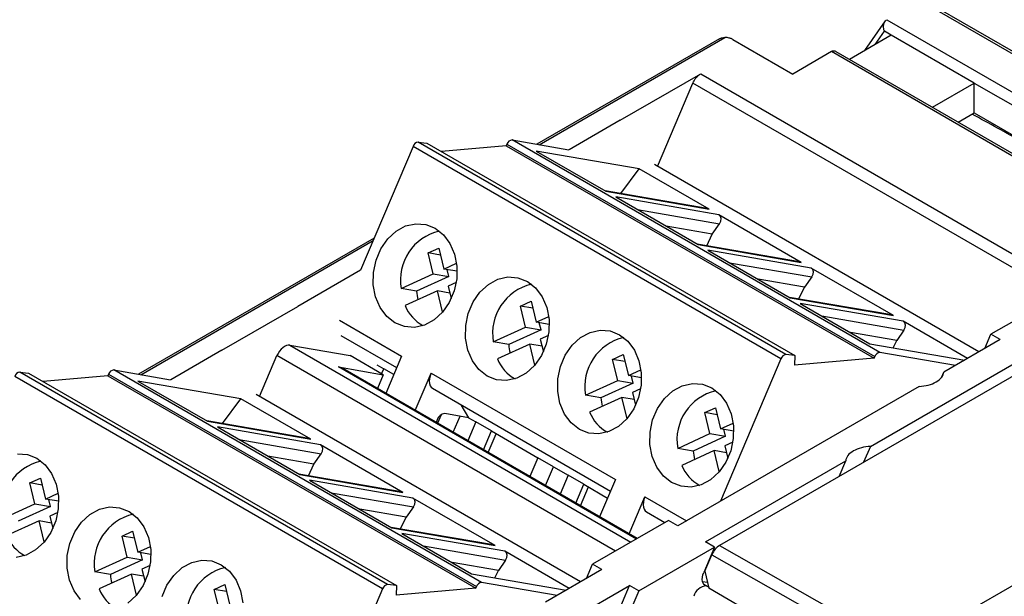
# Model space of a CAD drawing. Header units: millimetres. Extents: x 6 to 273, y 6 to 210.
# Tile 11 of 13: x 216 to 241, y 178 to 193. Entities that reach past the tile are written whole.
import ezdxf

# ---------------------------------------------------------------- set-up
doc = ezdxf.new("R2010")
doc.units = ezdxf.units.MM

msp = doc.modelspace()

# ---------------------------------------------------------------- linework, layer by layer
for p, q in [((256.8629, 183.1898), (239.0936, 193.4479)), ((256.939, 183.2135), (239.2175, 193.444)), ((238.2079, 192.9264), (237.6746, 192.1675)), ((238.245, 192.958), (256.0144, 182.7)), ((238.3616, 192.5641), (237.2888, 191.9448)), ((237.9445, 192.3234), (238.1853, 192.6659)), ((238.3616, 192.5641), (238.1853, 192.6659)), ((240.4829, 191.3395), (238.3616, 192.5641)), ((233.9681, 192.4678), (229.3026, 189.7744)), ((229.3627, 189.764), (234.1099, 192.5045)), ((234.3075, 192.4553), (235.8409, 191.5701)), ((236.8308, 192.1416), (235.8409, 191.5701)), ((254.6002, 181.8836), (236.8308, 192.1416)), ((254.6762, 181.9073), (236.9547, 192.1377)), ((231.4319, 190.3871), (233.4892, 191.5747)), ((233.4892, 191.5747), (242.9644, 186.1048)), ((232.3878, 189.2081), (233.2915, 191.3367)), ((242.6594, 185.9287), (233.2915, 191.3367)), ((239.4101, 190.7202), (240.4829, 191.3395)), ((240.4829, 191.3395), (249.0153, 186.4139)), ((240.4829, 190.5774), (240.4829, 191.3395)), ((240.0702, 190.3392), (240.4829, 190.5774)), ((240.4829, 190.5774), (246.399, 187.1621)), ((231.4319, 190.3871), (230.1235, 189.6317)), ((235.6683, 184.3997), (226.2638, 189.8288)), ((226.2638, 189.8288), (226.4909, 189.8054)), ((226.4909, 189.8054), (235.8954, 184.3763)), ((228.5367, 189.7768), (228.5188, 189.7345)), ((228.5367, 189.7768), (237.9413, 184.3477)), ((238.0717, 184.455), (228.6672, 189.8841)), ((228.6672, 189.8841), (230.1212, 189.6331)), ((226.1368, 189.721), (224.7939, 186.5577)), ((235.5414, 184.2919), (226.1368, 189.721)), ((228.5188, 189.7345), (226.8636, 189.5903)), ((228.5188, 189.7345), (237.9233, 184.3054)), ((229.2812, 189.6016), (231.0648, 188.572)), ((231.9197, 189.1461), (229.2812, 189.6016)), ((231.4442, 188.5147), (231.9197, 189.1461)), ((233.7034, 188.1165), (231.9197, 189.1461)), ((240.5997, 184.4675), (232.3068, 189.2549)), ((233.6576, 188.1326), (231.0444, 188.5837)), ((231.0648, 188.572), (233.7034, 188.1165)), ((231.3158, 188.4271), (233.4218, 187.2113)), ((233.9544, 187.9716), (231.3158, 188.4271)), ((231.8701, 188.1071), (233.9692, 187.7447)), ((236.0604, 186.7558), (233.9544, 187.9716)), ((233.7854, 187.4799), (232.603, 187.684)), ((233.7854, 187.4799), (233.9692, 187.7447)), ((225.1391, 187.3709), (219.1202, 183.8962)), ((219.1803, 183.8859), (225.1137, 187.3111)), ((233.6442, 187.1811), (233.7854, 187.4799)), ((226.5233, 186.9974), (226.7943, 187.1212)), ((226.7943, 187.1212), (226.9255, 186.5851)), ((236.0146, 186.772), (233.4015, 187.223)), ((233.4218, 187.2113), (236.0604, 186.7558)), ((236.3114, 186.6109), (233.6728, 187.0664)), ((233.6728, 187.0664), (235.7788, 185.8506)), ((226.6545, 186.4613), (226.5233, 186.9974)), ((226.8379, 186.9431), (226.5233, 186.9974)), ((224.7962, 186.5564), (223.1911, 185.6298)), ((226.9255, 186.5851), (227.2473, 186.7321)), ((227.2614, 186.5271), (226.9255, 186.5851)), ((227.0499, 186.3931), (227.0063, 186.5712)), ((234.2271, 186.7464), (236.3262, 186.3841)), ((238.4174, 185.3951), (236.3114, 186.6109)), ((225.8295, 186.0845), (226.6545, 186.4613)), ((227.0499, 186.3931), (226.2249, 186.0162)), ((226.6545, 186.4613), (227.0499, 186.3931)), ((227.2384, 186.2455), (227.0318, 186.1511)), ((236.1424, 186.1192), (234.96, 186.3233)), ((236.3262, 186.3841), (236.1424, 186.1192)), ((226.2249, 186.0162), (225.8295, 186.0845)), ((226.7608, 186.0273), (225.9358, 185.6504)), ((226.892, 185.4912), (226.7608, 186.0273)), ((227.0753, 185.973), (226.7608, 186.0273)), ((227.0318, 186.1511), (227.1105, 185.8296)), ((236.0012, 185.8205), (236.1424, 186.1192)), ((242.9644, 186.1048), (240.9072, 184.9171)), ((228.8803, 185.6367), (229.1513, 185.7605)), ((229.1513, 185.7605), (229.2825, 185.2244)), ((238.3716, 185.4113), (235.7585, 185.8624)), ((235.7788, 185.8506), (238.4174, 185.3951)), ((221.2496, 184.5089), (223.1911, 185.6298)), ((226.8979, 185.4939), (226.892, 185.4912)), ((229.0116, 185.1007), (228.8803, 185.6367)), ((229.1949, 185.5824), (228.8803, 185.6367)), ((238.6684, 185.2502), (236.0299, 185.7057)), ((236.0299, 185.7057), (237.8135, 184.676)), ((224.2532, 185.2773), (225.8418, 184.3602)), ((229.2825, 185.2244), (229.6043, 185.3714)), ((236.5841, 185.3857), (238.6832, 185.0234)), ((240.312, 184.3014), (238.6684, 185.2502)), ((228.1865, 184.7238), (229.0116, 185.1007)), ((229.4069, 185.0324), (228.5819, 184.6555)), ((229.0116, 185.1007), (229.4069, 185.0324)), ((229.6184, 185.1665), (229.2825, 185.2244)), ((229.4069, 185.0324), (229.3633, 185.2105)), ((238.6832, 185.0234), (238.4995, 184.7585)), ((224.2904, 184.8899), (225.7171, 184.0663)), ((229.5954, 184.8848), (229.3888, 184.7904)), ((229.3888, 184.7904), (229.4675, 184.4689)), ((243.1806, 184.8369), (233.9723, 179.5211)), ((238.4995, 184.7585), (237.3171, 184.9626)), ((238.4117, 184.5728), (238.4995, 184.7585)), ((241.1429, 184.7811), (239.7036, 183.9502)), ((240.7541, 184.5567), (240.9072, 184.9171)), ((241.1429, 184.7811), (240.9072, 184.9171)), ((221.2496, 184.5089), (219.9411, 183.7536)), ((222.9834, 184.6403), (224.5255, 184.3747)), ((222.9834, 184.6403), (231.7055, 179.6051)), ((228.5819, 184.6555), (228.1865, 184.7238)), ((229.1178, 184.6666), (228.2928, 184.2898)), ((229.249, 184.1306), (229.1178, 184.6666)), ((229.4324, 184.6123), (229.1178, 184.6666)), ((237.8135, 184.676), (240.2364, 184.2578)), ((222.2132, 183.3254), (222.6573, 184.372)), ((231.31, 179.3769), (222.6573, 184.372)), ((225.374, 183.8848), (224.5255, 184.3747)), ((225.8418, 184.3602), (225.4379, 183.4087)), ((231.2374, 184.276), (231.5083, 184.3998)), ((231.3686, 183.74), (231.2374, 184.276)), ((231.5519, 184.2217), (231.2374, 184.276)), ((231.5083, 184.3998), (231.6395, 183.8638)), ((235.5414, 184.2919), (233.9979, 180.6564)), ((235.8954, 184.3763), (235.6683, 184.3997)), ((235.8954, 184.3763), (235.8844, 184.1277)), ((237.9233, 184.3054), (235.8844, 184.1277)), ((237.8251, 182.0494), (241.85, 184.3729)), ((237.9233, 184.3054), (237.9413, 184.3477)), ((240.0011, 184.1219), (238.0717, 184.455)), ((227.8893, 178.5768), (218.4847, 184.0059)), ((218.4847, 184.0059), (219.9387, 183.7549)), ((224.2273, 184.0823), (225.374, 183.8848)), ((224.3384, 184.0338), (224.2273, 184.0823)), ((231.8442, 179.6852), (224.2273, 184.0823)), ((231.8661, 179.6978), (224.3423, 184.0412)), ((225.2123, 184.1381), (225.3867, 184.0374)), ((225.3322, 183.909), (225.3867, 184.0374)), ((225.6422, 183.8899), (225.3867, 184.0374)), ((229.2549, 184.1332), (229.249, 184.1306)), ((231.6395, 183.8638), (231.9613, 184.0107)), ((225.3589, 178.4137), (215.9544, 183.8428)), ((225.4859, 178.5215), (216.0813, 183.9506)), ((216.0813, 183.9506), (216.3085, 183.9272)), ((216.3085, 183.9272), (225.713, 178.4981)), ((218.3364, 183.8563), (216.6812, 183.7121)), ((218.3543, 183.8986), (218.3364, 183.8563)), ((218.3364, 183.8563), (227.7409, 178.4272)), ((218.3543, 183.8986), (227.7588, 178.4695)), ((225.374, 183.8848), (225.2243, 183.532)), ((226.1921, 182.9733), (226.5961, 183.9247)), ((226.5961, 183.9247), (231.3101, 181.2034)), ((230.5436, 183.3631), (231.3686, 183.74)), ((231.3686, 183.74), (231.7639, 183.6717)), ((231.9754, 183.8058), (231.6395, 183.8638)), ((231.7639, 183.6717), (231.7203, 183.8498)), ((239.6462, 183.815), (239.7036, 183.9502)), ((219.0988, 183.7234), (220.8824, 182.6938)), ((221.7373, 183.268), (219.0988, 183.7234)), ((226.6333, 183.5374), (231.1854, 180.9095)), ((231.7639, 183.6717), (230.9389, 183.2949)), ((231.9524, 183.5241), (231.7458, 183.4297)), ((239.0752, 183.5874), (232.9021, 180.0238)), ((221.2617, 182.6365), (221.7373, 183.268)), ((223.5209, 182.2383), (221.7373, 183.268)), ((230.4172, 178.5893), (222.1244, 183.3767)), ((230.9389, 183.2949), (230.5436, 183.3631)), ((231.4748, 183.3059), (230.6498, 182.9291)), ((231.6061, 182.7699), (231.4748, 183.3059)), ((231.7894, 183.2516), (231.4748, 183.3059)), ((231.7458, 183.4297), (231.8245, 183.1082)), ((227.3576, 183.1192), (227.5552, 182.7856)), ((233.5944, 182.9154), (233.8653, 183.0391)), ((233.8653, 183.0391), (233.9966, 182.5031)), ((226.7534, 182.7284), (226.7265, 182.6648)), ((226.857, 182.8622), (226.764, 182.6432)), ((227.5552, 182.7856), (226.9493, 182.8901)), ((227.1623, 182.4133), (227.3364, 182.8233)), ((227.5552, 182.7856), (227.7437, 182.6767)), ((231.6119, 182.7726), (231.6061, 182.7699)), ((233.7256, 182.3793), (233.5944, 182.9154)), ((233.9089, 182.8611), (233.5944, 182.9154)), ((223.4752, 182.2544), (220.862, 182.7055)), ((220.8824, 182.6938), (223.5209, 182.2383)), ((221.1334, 182.5489), (223.2394, 181.3331)), ((223.772, 182.0934), (221.1334, 182.5489)), ((227.7437, 182.6767), (227.5394, 182.1955)), ((228.1421, 182.4468), (227.7437, 182.6767)), ((233.9966, 182.5031), (234.3183, 182.6501)), ((234.3324, 182.4451), (233.9966, 182.5031)), ((234.121, 182.3111), (234.0774, 182.4891)), ((221.6877, 182.2289), (223.7868, 181.8666)), ((227.9378, 181.9656), (228.1421, 182.4468)), ((228.0587, 181.8958), (228.263, 182.3769)), ((228.1421, 182.4468), (229.3253, 181.7637)), ((232.9006, 182.0024), (233.7256, 182.3793)), ((234.121, 182.3111), (233.2959, 181.9342)), ((233.7256, 182.3793), (234.121, 182.3111)), ((248.0462, 182.2981), (238.6416, 176.8689)), ((225.878, 180.8776), (223.772, 182.0934)), ((233.2959, 181.9342), (232.9006, 182.0024)), ((234.3094, 182.1634), (234.1028, 182.069)), ((234.1028, 182.069), (234.1815, 181.7476)), ((237.8251, 182.0494), (237.6541, 181.6465)), ((223.603, 181.6017), (222.4206, 181.8058)), ((223.603, 181.6017), (223.7868, 181.8666)), ((229.3253, 181.7637), (229.121, 181.2825)), ((229.7236, 181.5337), (229.3253, 181.7637)), ((233.8319, 181.9453), (233.0068, 181.5684)), ((233.9631, 181.4092), (233.8319, 181.9453)), ((234.1464, 181.891), (233.8319, 181.9453)), ((223.4618, 181.303), (223.603, 181.6017)), ((229.5193, 181.0526), (229.7236, 181.5337)), ((229.7236, 181.5337), (230.1007, 181.316)), ((233.6092, 179.6156), (237.1967, 181.6866)), ((237.0257, 181.2837), (237.1967, 181.6866)), ((216.3409, 181.1192), (216.6119, 181.243)), ((216.6119, 181.243), (216.7431, 180.7069)), ((225.8322, 180.8938), (223.2191, 181.3449)), ((223.2394, 181.3331), (225.878, 180.8776)), ((230.1007, 181.316), (229.8965, 180.8349)), ((230.4991, 181.0861), (230.1007, 181.316)), ((233.9689, 181.4119), (233.9631, 181.4092)), ((216.4721, 180.5832), (216.3409, 181.1192)), ((216.6555, 181.0649), (216.3409, 181.1192)), ((226.129, 180.7327), (223.4904, 181.1882)), ((223.4904, 181.1882), (225.5964, 179.9724)), ((230.2948, 180.6049), (230.4991, 181.0861)), ((230.4158, 180.5351), (230.62, 181.0162)), ((230.4991, 181.0861), (231.1105, 180.7331)), ((231.3101, 181.2034), (230.9062, 180.252)), ((216.7431, 180.7069), (217.0649, 180.8539)), ((224.0447, 180.8682), (226.1438, 180.5059)), ((228.235, 179.5169), (226.129, 180.7327)), ((231.6604, 179.8165), (232.0644, 180.768)), ((232.0644, 180.768), (233.1278, 180.1541)), ((215.6471, 180.2063), (216.4721, 180.5832)), ((216.8675, 180.5149), (216.0424, 180.138)), ((216.4721, 180.5832), (216.8675, 180.5149)), ((217.0789, 180.649), (216.7431, 180.7069)), ((216.8675, 180.5149), (216.8239, 180.693)), ((226.1438, 180.5059), (225.96, 180.241)), ((217.056, 180.3673), (216.8493, 180.2729)), ((216.8493, 180.2729), (216.928, 179.9514)), ((225.96, 180.241), (224.7776, 180.4451)), ((225.8188, 179.9423), (225.96, 180.241)), ((232.1016, 180.3806), (232.5752, 180.1072)), ((216.5784, 180.1491), (215.7533, 179.7722)), ((216.7096, 179.6131), (216.5784, 180.1491)), ((216.8929, 180.0948), (216.5784, 180.1491)), ((228.1892, 179.5331), (225.5761, 179.9842)), ((225.5964, 179.9724), (228.235, 179.5169)), ((232.6664, 180.1598), (230.7248, 179.039)), ((232.9021, 180.0238), (232.6664, 180.1598)), ((218.6979, 179.7585), (218.9689, 179.8823)), ((218.8291, 179.2225), (218.6979, 179.7585)), ((219.0125, 179.7042), (218.6979, 179.7585)), ((218.9689, 179.8823), (219.1001, 179.3463)), ((228.486, 179.372), (225.8474, 179.8275)), ((225.8474, 179.8275), (227.6311, 178.7979)), ((216.7155, 179.6157), (216.7096, 179.6131)), ((219.1001, 179.3463), (219.4219, 179.4932)), ((226.4017, 179.5075), (228.5008, 179.1452)), ((231.9033, 178.3587), (233.8449, 179.4795)), ((233.8449, 179.4795), (233.5677, 178.8265)), ((233.8449, 179.4795), (233.6092, 179.6156)), ((233.9723, 179.5211), (238.6416, 176.8689)), ((218.0041, 178.8456), (218.8291, 179.2225)), ((218.8291, 179.2225), (219.2245, 179.1542)), ((219.436, 179.2883), (219.1001, 179.3463)), ((219.2245, 179.1542), (219.1809, 179.3323)), ((230.1296, 178.4232), (228.486, 179.372)), ((233.597, 178.8648), (233.7746, 179.283)), ((233.7746, 179.283), (238.444, 176.6309)), ((219.2245, 179.1542), (218.3995, 178.7774)), ((219.413, 179.0066), (219.2064, 178.9122)), ((228.317, 178.8803), (227.1346, 179.0844)), ((228.5008, 179.1452), (228.317, 178.8803)), ((230.5718, 178.6785), (230.7248, 179.039)), ((230.9605, 178.9029), (230.7248, 179.039)), ((218.3995, 178.7774), (218.0041, 178.8456)), ((218.9354, 178.7884), (218.1104, 178.4116)), ((219.0666, 178.2524), (218.9354, 178.7884)), ((219.2499, 178.7341), (218.9354, 178.7884)), ((219.2064, 178.9122), (219.2851, 178.5907)), ((227.6311, 178.7979), (230.054, 178.3796)), ((228.2292, 178.6946), (228.317, 178.8803)), ((230.9605, 178.9029), (229.5213, 178.0721)), ((233.597, 178.8648), (233.7009, 178.4269)), ((221.0549, 178.3979), (221.3259, 178.5216)), ((221.3259, 178.5216), (221.4571, 177.9856)), ((225.713, 178.4981), (225.4859, 178.5215)), ((225.713, 178.4981), (225.702, 178.2495)), ((227.7409, 178.4272), (227.7588, 178.4695)), ((229.8186, 178.2437), (227.8893, 178.5768)), ((230.2332, 177.6667), (231.6676, 178.4947)), ((231.2421, 177.4925), (231.6676, 178.4947)), ((231.9033, 178.3587), (231.6676, 178.4947)), ((233.5348, 178.6031), (233.6644, 178.5808)), ((233.5677, 178.5301), (233.6371, 178.49)), ((233.6371, 178.49), (233.6937, 178.4573)), ((219.0725, 178.2551), (219.0666, 178.2524)), ((221.1862, 177.8618), (221.0549, 178.3979)), ((221.3695, 178.3436), (221.0549, 178.3979)), ((225.3589, 178.4137), (223.8155, 174.7782)), ((227.7409, 178.4272), (225.702, 178.2495)), ((231.9033, 178.3587), (231.5152, 177.4444)), ((238.1152, 175.8565), (233.7009, 178.4269))]:
    msp.add_line(p, q)
at = {"flags": 128}
for points in [[(225.6743, 185.2098), (225.4636, 185.3752), (225.295, 185.6013), (225.1782, 185.8749), (225.1202, 186.1802), (225.1242, 186.4993), (225.19, 186.8139), (225.3138, 187.1054), (225.4883, 187.3571), (225.7036, 187.5544), (225.947, 187.6856), (226.2043, 187.7432), (226.4607, 187.724), (226.7013, 187.6289), (226.912, 187.4635), (227.0806, 187.2374), (227.1973, 186.9638), (227.2554, 186.6585), (227.2514, 186.3393), (227.1856, 186.0248), (227.0618, 185.7333), (226.8873, 185.4815), (226.672, 185.2843), (226.4286, 185.1531), (226.1713, 185.0954), (225.9149, 185.1147), (225.6743, 185.2098)], [(228.0313, 183.8492), (227.8206, 184.0146), (227.652, 184.2406), (227.5353, 184.5143), (227.4772, 184.8195), (227.4812, 185.1387), (227.547, 185.4532), (227.6708, 185.7448), (227.8454, 185.9965), (228.0606, 186.1937), (228.304, 186.3249), (228.5613, 186.3826), (228.8178, 186.3633), (229.0583, 186.2682), (229.269, 186.1028), (229.4376, 185.8767), (229.5544, 185.6031), (229.6124, 185.2978), (229.6084, 184.9787), (229.5426, 184.6642), (229.4189, 184.3726), (229.2443, 184.1209), (229.029, 183.9237), (228.7857, 183.7924), (228.5283, 183.7348), (228.2719, 183.754), (228.0313, 183.8492)], [(230.3883, 182.4885), (230.1776, 182.6539), (230.009, 182.88), (229.8923, 183.1536), (229.8342, 183.4588), (229.8382, 183.778), (229.904, 184.0925), (230.0278, 184.3841), (230.2024, 184.6358), (230.4176, 184.833), (230.661, 184.9642), (230.9184, 185.0219), (231.1748, 185.0026), (231.4153, 184.9075), (231.626, 184.7421), (231.7947, 184.516), (231.9114, 184.2424), (231.9695, 183.9371), (231.9655, 183.618), (231.8997, 183.3035), (231.7759, 183.0119), (231.6013, 182.7602), (231.3861, 182.563), (231.1427, 182.4317), (230.8853, 182.3741), (230.6289, 182.3934), (230.3883, 182.4885)], [(226.5961, 183.9247), (226.5706, 183.8532), (226.5552, 183.7828), (226.5505, 183.7162), (226.5566, 183.6562), (226.5734, 183.6048), (226.6002, 183.5642), (226.6333, 183.5374)], [(232.7454, 181.1278), (232.5347, 181.2932), (232.366, 181.5193), (232.2493, 181.7929), (232.1913, 182.0982), (232.1952, 182.4173), (232.261, 182.7318), (232.3848, 183.0234), (232.5594, 183.2751), (232.7746, 183.4723), (233.018, 183.6036), (233.2754, 183.6612), (233.5318, 183.6419), (233.7724, 183.5468), (233.9831, 183.3814), (234.1517, 183.1553), (234.2684, 182.8817), (234.3265, 182.5765), (234.3225, 182.2573), (234.2567, 181.9428), (234.1329, 181.6512), (233.9583, 181.3995), (233.7431, 181.2023), (233.4997, 181.0711), (233.2423, 181.0134), (232.9859, 181.0327), (232.7454, 181.1278)], [(216.0219, 181.8651), (216.2783, 181.8458), (216.5189, 181.7507), (216.7296, 181.5853), (216.8982, 181.3592), (217.0149, 181.0856), (217.073, 180.7803), (217.069, 180.4612), (217.0032, 180.1466), (216.8794, 179.8551), (216.7048, 179.6034), (216.4896, 179.4062), (216.2462, 179.2749), (215.9888, 179.2173)], [(232.0644, 180.768), (232.0389, 180.6964), (232.0235, 180.626), (232.0188, 180.5595), (232.0249, 180.4994), (232.0417, 180.4481), (232.0685, 180.4075), (232.1016, 180.3806)], [(217.6382, 178.1364), (217.4696, 178.3624), (217.3528, 178.6361), (217.2948, 178.9413), (217.2988, 179.2605), (217.3646, 179.575), (217.4884, 179.8666), (217.6629, 180.1183), (217.8782, 180.3155), (218.1216, 180.4467), (218.3789, 180.5044), (218.6353, 180.4851), (218.8759, 180.39), (219.0866, 180.2246), (219.2552, 179.9985), (219.372, 179.7249), (219.43, 179.4196), (219.426, 179.1005), (219.3602, 178.786), (219.2364, 178.4944), (219.0619, 178.2427), (218.8466, 178.0455)], [(219.7216, 178.2143), (219.8454, 178.5059), (220.02, 178.7576), (220.2352, 178.9548), (220.4786, 179.086), (220.736, 179.1437), (220.9924, 179.1244), (221.2329, 179.0293), (221.4436, 178.8639), (221.6122, 178.6378), (221.729, 178.3642), (221.787, 178.059)], [(233.6371, 178.49), (233.601, 178.5025), (233.5712, 178.5261), (233.5489, 178.5599), (233.5349, 178.6027), (233.5298, 178.6527), (233.5337, 178.7081), (233.5465, 178.7668), (233.5677, 178.8265)]]:
    msp.add_lwpolyline(points, dxfattribs=at)
for centre, radius, start, end in [((226.2844, 189.6759), 0.1543, 97.68832, 162.9874), ((228.6808, 189.7346), 0.1501, 95.2149, 163.67611), ((227.1015, 186.3008), 1.2903, 103.16753, 189.65378), ((227.6717, 186.1351), 1.4517, 184.69641, 193.41221), ((229.4586, 184.9402), 1.2903, 103.16753, 189.65378), ((226.8689, 186.0229), 1.0047, 201.75943, 241.55131), ((231.8156, 183.5795), 1.2903, 103.16753, 189.65378), ((230.0287, 184.7744), 1.4517, 184.69641, 193.41221), ((229.2259, 184.6622), 1.0047, 201.75943, 241.55131), ((235.6889, 184.2468), 0.1543, 97.68832, 162.9874), ((238.0853, 184.3055), 0.1501, 95.2149, 163.67611), ((218.4984, 183.8564), 0.1501, 95.2149, 163.67611), ((216.102, 183.7977), 0.1543, 97.68832, 162.9874), ((232.3857, 183.4137), 1.4517, 184.69641, 193.41221), ((234.1726, 182.2188), 1.2903, 103.16753, 189.65378), ((226.97, 182.6655), 0.2256, 95.25407, 163.81119), ((231.5829, 183.3015), 1.0047, 201.75943, 241.55131), ((234.7428, 182.053), 1.4517, 184.69641, 193.41221), ((216.9191, 180.4227), 1.2903, 103.16753, 189.65378), ((233.9399, 181.9408), 1.0047, 201.75943, 241.55131), ((219.2761, 179.062), 1.2903, 103.16753, 189.65378), ((216.6864, 180.1447), 1.0047, 201.75943, 241.55131), ((221.6332, 177.7013), 1.2903, 103.16753, 189.65378), ((219.8463, 178.8962), 1.4517, 184.69641, 193.41221), ((225.5065, 178.3686), 0.1543, 97.68832, 162.9874), ((227.9029, 178.4273), 0.1501, 95.2149, 163.67611), ((233.6713, 178.1162), 0.3754, 95.22998, 163.67961), ((219.0435, 178.784), 1.0047, 201.75943, 241.55131)]:
    msp.add_arc(centre, radius, start, end)
for centre, major_axis, ratio, start_param, end_param in [((233.5579, 187.9469), (0.1772, 0.1426), 0.6931339, 0.2621959, 0.5480426), ((233.8089, 187.802), (0.1772, 0.1426), 0.6931339, 5.1142112, 6.5453812), ((235.9149, 186.5862), (0.1772, 0.1426), 0.6931339, 0.2621959, 0.5480426), ((236.1659, 186.4413), (0.1772, 0.1426), 0.6931339, 5.1142112, 6.5453812), ((238.2719, 185.2255), (0.1772, 0.1426), 0.6931339, 0.2621959, 0.5480426), ((238.5229, 185.0806), (0.1772, 0.1426), 0.6931339, 5.1142112, 6.5453812), ((239.1537, 183.9049), (0.5483, 0.0809), 0.5601606, 4.4867636, 6.168901), ((223.3754, 182.0687), (0.1772, 0.1426), 0.6931339, 0.2621959, 0.5480426), ((223.6265, 181.9238), (0.1772, 0.1426), 0.6931339, 5.1142112, 6.5453812), ((237.7466, 181.7319), (0.5483, 0.0809), 0.5601606, 1.345171, 3.0273083), ((225.7325, 180.708), (0.1772, 0.1426), 0.6931339, 0.2621959, 0.5480426), ((225.9835, 180.5631), (0.1772, 0.1426), 0.6931339, 5.1142112, 6.5453812), ((228.0895, 179.3473), (0.1772, 0.1426), 0.6931339, 0.2621959, 0.5480426), ((233.9723, 179.2489), (0.1666, 0.2887), 0.577477, 0.7852921, 1.7799644), ((228.3405, 179.2024), (0.1772, 0.1426), 0.6931339, 5.1142112, 6.5453812)]:
    msp.add_ellipse(centre, major_axis=major_axis, ratio=ratio, start_param=start_param, end_param=end_param)
for points, knots in [([(238.1853, 192.6659), (238.1811, 192.6777), (238.1732, 192.7003), (238.1663, 192.7343), (238.1632, 192.7654), (238.1631, 192.7932), (238.1652, 192.8173), (238.1706, 192.8505), (238.1837, 192.8908), (238.2101, 192.9328), (238.2336, 192.9498), (238.245, 192.958)], [0, 0, 0, 0, 0.1127005, 0.2151862, 0.3074749, 0.389593, 0.4615797, 0.5234951, 0.6928517, 0.8507974, 1, 1, 1, 1]), ([(233.9684, 192.467), (233.9913, 192.4787), (234.0357, 192.5014), (234.0857, 192.5035), (234.1099, 192.5045)], [0, 0, 0, 0, 0.5158176, 1, 1, 1, 1]), ([(234.3075, 192.4553), (234.2988, 192.46), (234.2813, 192.4694), (234.2512, 192.4809), (234.2133, 192.492), (234.166, 192.5012), (234.1288, 192.5034), (234.1099, 192.5045)], [0, 0, 0, 0, 0.1622628, 0.3249996, 0.4908195, 0.7413988, 1, 1, 1, 1]), ([(236.9547, 192.1377), (236.9461, 192.1421), (236.9291, 192.1508), (236.9027, 192.1568), (236.8772, 192.1572), (236.8529, 192.1526), (236.8381, 192.1452), (236.8308, 192.1416)], [0, 0, 0, 0, 0.2163746, 0.4234258, 0.6222207, 0.8139647, 1, 1, 1, 1]), ([(233.2915, 191.3367), (233.2971, 191.3492), (233.3083, 191.3741), (233.3286, 191.4102), (233.3514, 191.4447), (233.3845, 191.4877), (233.4304, 191.5362), (233.4696, 191.5618), (233.4892, 191.5747)], [0, 0, 0, 0, 0.1255285, 0.2494712, 0.373791, 0.5004333, 0.749475, 1, 1, 1, 1]), ([(243.0639, 189.0874), (242.6178, 189.3346), (241.7389, 189.8216), (240.8601, 190.3066), (240.4275, 190.5454)], [0, 0, 0, 0, 0.5076656, 1, 1, 1, 1]), ([(222.9834, 184.6403), (222.9316, 184.6492), (222.8663, 184.6255), (222.7456, 184.5261), (222.6909, 184.4511), (222.6573, 184.372)], [0, 0, 0, 0, 0.5, 0.5, 1, 1, 1, 1])]:
    msp.add_open_spline(points, degree=3, knots=knots)

doc.saveas('drawing.dxf')
